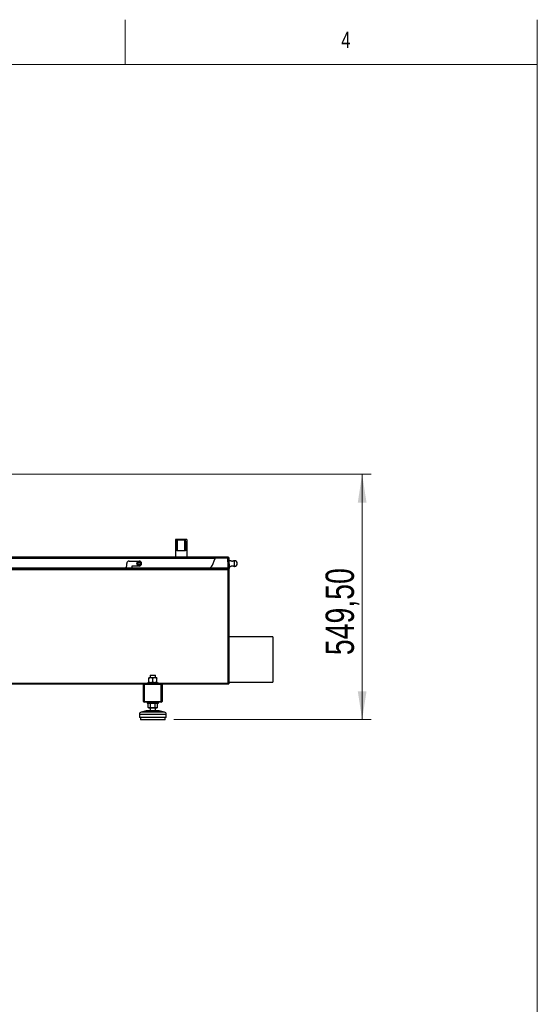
# Model space of a CAD drawing. Header units: millimetres. Extents: x 256 to 4100, y 100 to 5940.
# Tile 8 of 8: x 2942 to 4100, y 3736 to 5940. Entities that reach past the tile are written whole.
import ezdxf

# ---------------------------------------------------------------- set-up
doc = ezdxf.new("R2010")
doc.units = ezdxf.units.MM
doc.header["$LTSCALE"] = 20
doc.styles.add('SLDTEXTSTYLE0', font='TXT', dxfattribs={"width": 0.75})
doc.dimstyles.new('SLDDIMSTYLE0', dxfattribs={"dimtxt": 63.5, "dimasz": 63.5, "dimexe": 0, "dimexo": 0.0625, "dimgap": 15.875, "dimtad": 1, "dimrnd": 1e-09, "dimzin": 12, "dimdsep": 46, "dimtxsty": 'SLDTEXTSTYLE0', "dimsah": 1, "dimcen": 0.09, "dimadec": 0, "dimazin": 3, "dimtfac": 1, "dimtmove": 0, "dimatfit": 0, "dimfxl": 0, "dimfrac": 2, "dimtolj": 1, "dimtzin": 12, "dimarcsym": 0})

# ---------------------------------------------------------------- blocks, each defined once
blk = doc.blocks.new('_D_2')
at = {"color": 7, "linetype": 'Continuous', "lineweight": 0}
for p, q in [((2872, 4922.5), (3728.1, 4922.5)), ((3708.1, 4373), (3708.1, 4922.5)), ((3287.1, 4373), (3728.1, 4373))]:
    blk.add_line(p, q, dxfattribs=at)
at = {"color": 7, "linetype": 'Continuous', "lineweight": 18}
for points in [[(3708.1, 4922.5), (3698.4, 4859), (3717.9, 4859)], [(3708.1, 4373), (3717.9, 4436.5), (3698.4, 4436.5)]]:
    blk.add_solid(points, dxfattribs=at)
at = {"color": 7, "linetype": 'Continuous', "lineweight": 18, "insert": (3626.3, 4517.4), "char_height": 63.5, "attachment_point": 1, "rotation": 90, "style": 'SLDTEXTSTYLE0'}
blk.add_mtext('549,50', dxfattribs=at)

msp = doc.modelspace()

# ---------------------------------------------------------------- linework, layer by layer
at = {"color": 7, "linetype": 'Continuous', "lineweight": 18}
for p, q in [((3178, 5840), (3178, 5940)), ((4100, 5840), (4100, 5940)), ((4100, 5840), (356, 5840)), ((4100, 100), (4100, 5840))]:
    msp.add_line(p, q, dxfattribs=at)
at = {"color": 7, "linetype": 'Continuous', "lineweight": 25}
for p, q in [((3316.215, 4776.482), (3290.215, 4776.482)), ((3290.215, 4776.482), (3290.215, 4751.482)), ((3293.215, 4751.482), (3293.215, 4772.717)), ((3295.215, 4775.863), (3311.215, 4775.863)), ((3295.215, 4751.482), (3295.215, 4775.863)), ((3311.215, 4751.482), (3311.215, 4775.863)), ((3313.215, 4772.717), (3313.215, 4751.482)), ((3316.215, 4776.482), (3316.215, 4751.482)), ((3293.215, 4751.482), (3290.215, 4751.482)), ((3290.215, 4751.482), (3290.215, 4736.482)), ((3293.215, 4751.482), (3313.215, 4751.482)), ((3316.215, 4751.482), (3313.215, 4751.482)), ((3316.215, 4751.482), (3316.215, 4736.482)), ((3378.215, 4736.482), (2207.646, 4736.482)), ((3378.215, 4733.745), (2207.646, 4733.745)), ((3181.567, 4717.482), (3181.567, 4722.482)), ((3187.067, 4727.982), (3209.067, 4727.982)), ((3207.082, 4724.644), (3206.202, 4721.844)), ((3206.202, 4721.844), (3208.186, 4719.682)), ((3207.082, 4724.644), (3209.947, 4725.282)), ((3211.051, 4720.319), (3208.186, 4719.682)), ((3211.932, 4723.119), (3209.947, 4725.282)), ((3211.932, 4723.119), (3211.051, 4720.319)), ((3373.33, 4719.061), (3378.215, 4732.482)), ((3378.215, 4736.482), (3378.215, 4733.745)), ((3408.215, 4736.482), (3378.215, 4736.482)), ((3407.646, 4734.482), (3378.215, 4734.482)), ((3378.215, 4733.745), (3378.215, 4732.482)), ((3407.646, 4734.482), (3409.646, 4734.482)), ((3407.646, 4726.482), (3407.646, 4734.482)), ((3409.646, 4726.482), (3407.646, 4726.482)), ((3407.646, 4726.482), (3407.646, 4452.982)), ((3408.215, 4734.482), (3408.215, 4736.482)), ((3409.646, 4734.482), (3409.646, 4726.482)), ((3409.646, 4726.482), (3409.646, 4452.982)), ((3410.952, 4721.482), (3410.952, 4733.745)), ((3413.675, 4728.832), (3410.952, 4728.832)), ((3410.952, 4721.482), (3410.952, 4711.482)), ((3422.296, 4728.832), (3421.646, 4728.832)), ((3407.646, 4712.218), (2207.646, 4712.218)), ((3407.646, 4711.482), (2207.646, 4711.482)), ((3407.646, 4708.745), (2207.646, 4708.745)), ((3176.567, 4712.482), (2243.555, 4712.482)), ((3192.567, 4714.982), (3192.567, 4713.482)), ((3363.933, 4712.482), (3193.567, 4712.482)), ((3209.067, 4716.982), (3194.567, 4716.982)), ((3407.646, 4708.745), (3407.646, 4454.482)), ((3410.952, 4711.482), (3409.646, 4711.482)), ((3410.952, 4716.132), (3413.675, 4716.132)), ((3421.646, 4716.132), (3422.296, 4716.132)), ((3508.146, 4558.282), (3409.646, 4558.282)), ((3508.146, 4558.282), (3508.146, 4456.682)), ((2388.346, 4454.482), (3226.946, 4454.482)), ((2396.378, 4452.982), (3218.914, 4452.982)), ((3220.646, 4451.982), (3220.646, 4453.982)), ((3220.646, 4453.982), (3258.646, 4453.982)), ((3226.946, 4455.782), (3226.946, 4453.982)), ((3226.946, 4455.782), (3252.346, 4455.782)), ((3230.643, 4456.585), (3230.643, 4465.778)), ((3235.141, 4466.582), (3230.646, 4466.582)), ((3233.646, 4472.982), (3233.646, 4466.582)), ((3233.646, 4472.982), (3245.646, 4472.982)), ((3244.141, 4466.582), (3235.141, 4466.582)), ((3239.64, 4456.585), (3239.64, 4465.778)), ((3248.646, 4466.582), (3244.141, 4466.582)), ((3245.646, 4466.582), (3245.646, 4472.982)), ((3248.643, 4456.585), (3248.643, 4465.778)), ((3248.65, 4456.585), (3248.65, 4465.778)), ((3252.346, 4453.982), (3252.346, 4455.782)), ((3252.346, 4454.482), (3407.646, 4454.482)), ((3258.646, 4451.982), (3258.646, 4453.982)), ((3260.378, 4452.982), (3407.646, 4452.982)), ((3407.646, 4452.982), (3407.646, 4454.482)), ((3407.646, 4452.982), (3409.646, 4452.982)), ((3409.646, 4456.682), (3508.146, 4456.682)), ((3218.646, 4451.982), (3220.646, 4451.982)), ((3218.646, 4413.982), (3218.646, 4451.982)), ((3220.646, 4451.982), (3220.646, 4413.982)), ((3258.646, 4451.982), (3220.646, 4451.982)), ((3258.646, 4413.982), (3258.646, 4451.982)), ((3258.646, 4451.982), (3260.646, 4451.982)), ((3260.646, 4451.982), (3260.646, 4413.982)), ((3218.646, 4413.982), (3220.646, 4413.982)), ((3220.646, 4413.982), (3258.646, 4413.982)), ((3220.646, 4411.982), (3220.646, 4413.982)), ((3258.646, 4411.982), (3220.646, 4411.982)), ((3226.946, 4411.982), (3226.946, 4410.182)), ((3226.946, 4410.182), (3252.346, 4410.182)), ((3229.256, 4400.185), (3229.256, 4409.378)), ((3230.646, 4410.182), (3229.364, 4409.441)), ((3234.273, 4400.185), (3234.273, 4409.378)), ((3244.663, 4400.185), (3244.663, 4409.378)), ((3249.928, 4409.441), (3248.646, 4410.182)), ((3249.923, 4409.432), (3250.037, 4409.378)), ((3250.037, 4400.185), (3250.037, 4409.378)), ((3252.346, 4410.182), (3252.346, 4411.982)), ((3258.646, 4411.982), (3258.646, 4413.982)), ((3258.646, 4413.982), (3260.646, 4413.982)), ((3225.095, 4392.819), (3213.383, 4389.761)), ((3244.833, 4392.982), (3226.358, 4392.982)), ((3229.364, 4400.122), (3230.646, 4399.382)), ((3230.646, 4399.382), (3231.764, 4399.382)), ((3231.764, 4399.382), (3239.468, 4399.382)), ((3233.646, 4399.382), (3233.646, 4392.982)), ((3239.468, 4399.382), (3247.35, 4399.382)), ((3252.934, 4392.982), (3244.833, 4392.982)), ((3245.646, 4392.982), (3245.646, 4399.382)), ((3247.35, 4399.382), (3248.646, 4399.382)), ((3248.646, 4399.382), (3249.928, 4400.122)), ((3249.923, 4400.131), (3250.037, 4400.185)), ((3265.91, 4389.761), (3254.198, 4392.819)), ((3209.646, 4384.923), (3209.646, 4377.982)), ((3251.355, 4377.982), (3209.646, 4377.982)), ((3212.146, 4377.982), (3212.146, 4372.982)), ((3250.38, 4372.982), (3212.146, 4372.982)), ((3267.146, 4372.982), (3250.38, 4372.982)), ((3269.646, 4377.982), (3251.355, 4377.982)), ((3267.146, 4372.982), (3267.146, 4377.982)), ((3269.646, 4377.982), (3269.646, 4384.923))]:
    msp.add_line(p, q, dxfattribs=at)
at = {"color": 8, "linetype": 'Continuous', "lineweight": 25}
for p, q in [((3409.646, 4733.745), (3410.952, 4733.745)), ((3409.646, 4721.482), (3410.952, 4721.482)), ((3422.296, 4722.482), (3422.296, 4728.832)), ((3422.296, 4716.132), (3422.296, 4722.482)), ((3249.897, 4389.761), (3213.383, 4389.761)), ((3245.326, 4392.819), (3225.095, 4392.819)), ((3254.198, 4392.819), (3245.326, 4392.819)), ((3265.91, 4389.761), (3249.897, 4389.761)), ((3251.355, 4384.923), (3209.646, 4384.923)), ((3269.646, 4384.923), (3251.355, 4384.923))]:
    msp.add_line(p, q, dxfattribs=at)
at = {"color": 7, "linetype": 'Continuous', "lineweight": 25, "flags": 128}
msp.add_lwpolyline([(3413.675, 4716.149), (3413.762, 4716.204), (3414.18, 4716.453), (3414.928, 4716.85), (3416.084, 4717.308), (3417.174, 4717.527), (3418.327, 4717.503), (3419.312, 4717.276), (3420.273, 4716.894), (3421.142, 4716.437), (3421.603, 4716.159), (3421.646, 4716.132), (3421.646, 4716.132)], dxfattribs=at)
at = {"color": 7, "linetype": 'Continuous', "lineweight": 25}
for radius in [5, 4.4]:
    msp.add_circle((3209.067, 4722.482), radius, dxfattribs=at)
for centre, radius, start, end in [((3176.567, 4717.482), 5, 270, 0), ((3187.067, 4722.482), 5.5, 90, 180), ((3209.067, 4722.482), 2.542, 162.545608, 222.545608), ((3209.067, 4722.482), 2.542, 102.545608, 162.545608), ((3209.067, 4722.482), 2.542, 222.545608, 282.545608), ((3209.067, 4722.482), 2.542, 42.545608, 102.545608), ((3209.067, 4722.482), 5.5, 270, 90), ((3209.067, 4722.482), 2.542, 282.545608, 342.545608), ((3209.067, 4722.482), 2.542, 342.545608, 42.545608), ((3363.933, 4722.482), 10, 270, 340), ((3408.215, 4733.745), 2.737, 0, 90), ((3422.296, 4722.482), 6.35, 0, 90), ((3422.296, 4722.482), 6.35, 270, 0), ((3194.567, 4714.982), 2, 90, 180), ((3193.567, 4713.482), 1, 180, 270), ((3220.646, 4451.982), 2, 90, 180), ((3258.646, 4451.982), 2, 0, 90), ((3220.646, 4413.982), 2, 180, 270), ((3258.646, 4413.982), 2, 270, 0), ((3214.646, 4384.923), 5, 104.634654, 180), ((3226.358, 4387.982), 5, 90, 104.634654), ((3252.934, 4387.982), 5, 75.365346, 90), ((3264.646, 4384.923), 5, 0, 75.365346)]:
    msp.add_arc(centre, radius, start, end, dxfattribs=at)
for centre, start_param, end_param in [((3295.215, 4772.717), 0, 1.57079633), ((3311.215, 4772.717), 4.71238898, 6.28318531)]:
    msp.add_ellipse(centre, major_axis=(0, 3.146), ratio=0.6357311, start_param=start_param, end_param=end_param, dxfattribs=at)
for points, knots in [([(3421.646, 4728.832), (3421.61, 4728.808), (3421.537, 4728.762), (3420.977, 4728.424), (3420.113, 4727.971), (3419.002, 4727.549), (3417.784, 4727.372), (3416.683, 4727.471), (3415.642, 4727.778), (3414.668, 4728.226), (3413.94, 4728.645), (3413.605, 4728.858), (3413.666, 4728.819), (3413.675, 4728.814)], [0, 0, 0, 0, 0.09410819, 0.18791647, 0.28936934, 0.40465108, 0.48955283, 0.5746406, 0.65775079, 0.75663057, 0.87223564, 0.98163953, 1, 1, 1, 1]), ([(3235.141, 4466.582), (3234.732, 4466.57), (3233.21, 4466.525), (3231.727, 4466.094), (3230.643, 4465.778)], [0, 0, 0, 0, 0.26863361, 1, 1, 1, 1]), ([(3230.643, 4465.778), (3230.644, 4466.002), (3230.645, 4466.456), (3230.646, 4466.539), (3230.646, 4466.582)], [0, 0, 0, 0, 0.49545796, 1, 1, 1, 1]), ([(3235.141, 4455.782), (3234.732, 4455.794), (3233.21, 4455.838), (3231.727, 4456.27), (3230.643, 4456.585)], [0, 0, 0, 0, 0.268633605, 1, 1, 1, 1]), ([(3230.643, 4456.585), (3230.644, 4456.361), (3230.645, 4455.907), (3230.646, 4455.824), (3230.646, 4455.782)], [0, 0, 0, 0, 0.49545796, 1, 1, 1, 1]), ([(3239.64, 4465.778), (3239.262, 4465.899), (3237.796, 4466.37), (3236.272, 4466.492), (3235.141, 4466.582)], [0, 0, 0, 0, 0.257551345, 1, 1, 1, 1]), ([(3239.64, 4456.585), (3239.262, 4456.464), (3237.796, 4455.993), (3236.272, 4455.872), (3235.141, 4455.782)], [0, 0, 0, 0, 0.257551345, 1, 1, 1, 1]), ([(3244.141, 4466.582), (3244.035, 4466.581), (3243.227, 4466.573), (3241.703, 4466.398), (3240.332, 4465.986), (3239.64, 4465.778)], [0, 0, 0, 0, 0.07009003, 0.53078443, 1, 1, 1, 1]), ([(3244.141, 4455.782), (3244.035, 4455.783), (3243.227, 4455.79), (3241.703, 4455.965), (3240.332, 4456.378), (3239.64, 4456.585)], [0, 0, 0, 0, 0.07009003, 0.53078443, 1, 1, 1, 1]), ([(3248.643, 4465.778), (3247.912, 4466.002), (3246.436, 4466.456), (3244.911, 4466.539), (3244.141, 4466.582)], [0, 0, 0, 0, 0.49545796, 1, 1, 1, 1]), ([(3248.643, 4456.585), (3247.912, 4456.361), (3246.436, 4455.907), (3244.911, 4455.824), (3244.141, 4455.782)], [0, 0, 0, 0, 0.49545796, 1, 1, 1, 1]), ([(3248.646, 4466.582), (3248.646, 4466.581), (3248.646, 4466.573), (3248.644, 4466.398), (3248.643, 4465.986), (3248.643, 4465.778)], [0, 0, 0, 0, 0.07009003, 0.53078443, 1, 1, 1, 1]), ([(3248.646, 4455.782), (3248.646, 4455.783), (3248.646, 4455.79), (3248.644, 4455.965), (3248.643, 4456.378), (3248.643, 4456.585)], [0, 0, 0, 0, 0.07009003, 0.53078443, 1, 1, 1, 1]), ([(3248.65, 4465.778), (3248.649, 4466.002), (3248.648, 4466.456), (3248.647, 4466.539), (3248.646, 4466.582)], [0, 0, 0, 0, 0.49545796, 1, 1, 1, 1]), ([(3248.65, 4456.585), (3248.649, 4456.361), (3248.648, 4455.907), (3248.647, 4455.824), (3248.646, 4455.782)], [0, 0, 0, 0, 0.49545796, 1, 1, 1, 1]), ([(3231.764, 4410.182), (3231.705, 4410.181), (3231.255, 4410.173), (3230.406, 4409.998), (3229.642, 4409.586), (3229.256, 4409.378)], [0, 0, 0, 0, 0.07009003, 0.53078443, 1, 1, 1, 1]), ([(3234.273, 4409.378), (3233.865, 4409.602), (3233.043, 4410.056), (3232.193, 4410.139), (3231.764, 4410.182)], [0, 0, 0, 0, 0.495457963, 1, 1, 1, 1]), ([(3239.468, 4410.182), (3239.345, 4410.181), (3238.412, 4410.173), (3236.654, 4409.998), (3235.071, 4409.586), (3234.273, 4409.378)], [0, 0, 0, 0, 0.07009003, 0.53078443, 1, 1, 1, 1]), ([(3244.663, 4409.378), (3243.819, 4409.602), (3242.116, 4410.056), (3240.356, 4410.139), (3239.468, 4410.182)], [0, 0, 0, 0, 0.49545796, 1, 1, 1, 1]), ([(3247.35, 4410.182), (3247.105, 4410.17), (3246.196, 4410.125), (3245.311, 4409.694), (3244.663, 4409.378)], [0, 0, 0, 0, 0.268633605, 1, 1, 1, 1]), ([(3250.037, 4409.378), (3249.811, 4409.499), (3248.935, 4409.97), (3248.025, 4410.092), (3247.35, 4410.182)], [0, 0, 0, 0, 0.25755135, 1, 1, 1, 1]), ([(3231.764, 4399.382), (3231.705, 4399.383), (3231.255, 4399.39), (3230.406, 4399.565), (3229.642, 4399.978), (3229.256, 4400.185)], [0, 0, 0, 0, 0.07009003, 0.53078443, 1, 1, 1, 1]), ([(3234.273, 4400.185), (3233.865, 4399.961), (3233.043, 4399.507), (3232.193, 4399.424), (3231.764, 4399.382)], [0, 0, 0, 0, 0.49545796, 1, 1, 1, 1]), ([(3239.468, 4399.382), (3239.345, 4399.383), (3238.412, 4399.39), (3236.654, 4399.565), (3235.071, 4399.978), (3234.273, 4400.185)], [0, 0, 0, 0, 0.07009003, 0.53078443, 1, 1, 1, 1]), ([(3244.663, 4400.185), (3243.819, 4399.961), (3242.116, 4399.507), (3240.356, 4399.424), (3239.468, 4399.382)], [0, 0, 0, 0, 0.495457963, 1, 1, 1, 1]), ([(3247.35, 4399.382), (3247.105, 4399.394), (3246.196, 4399.438), (3245.311, 4399.87), (3244.663, 4400.185)], [0, 0, 0, 0, 0.26863361, 1, 1, 1, 1]), ([(3250.037, 4400.185), (3249.811, 4400.064), (3248.935, 4399.593), (3248.025, 4399.472), (3247.35, 4399.382)], [0, 0, 0, 0, 0.25755135, 1, 1, 1, 1])]:
    msp.add_open_spline(points, degree=3, knots=knots, dxfattribs=at)

# ---------------------------------------------------------------- texts
at = {"color": 7, "linetype": 'Continuous', "lineweight": 0, "insert": (3661.333, 5913.36), "char_height": 37.042, "attachment_point": 1, "style": 'SLDTEXTSTYLE0'}
msp.add_mtext('4', dxfattribs=at)

# ---------------------------------------------------------------- dimensions: what is measured, and where the dimension line sits
at = {"color": 7, "linetype": 'Continuous', "lineweight": 18}
dim = msp.add_linear_dim(base=(3708.146, 4922.482), p1=(3267.146, 4372.982), p2=(2851.976, 4922.482), angle=90, dimstyle='SLDDIMSTYLE0', dxfattribs=at)
dim.commit()
dim.dimension.update_dxf_attribs({"geometry": '_D_2', "text_midpoint": (3708.146, 4647.732), "dimtype": 160})

doc.saveas('drawing.dxf')
